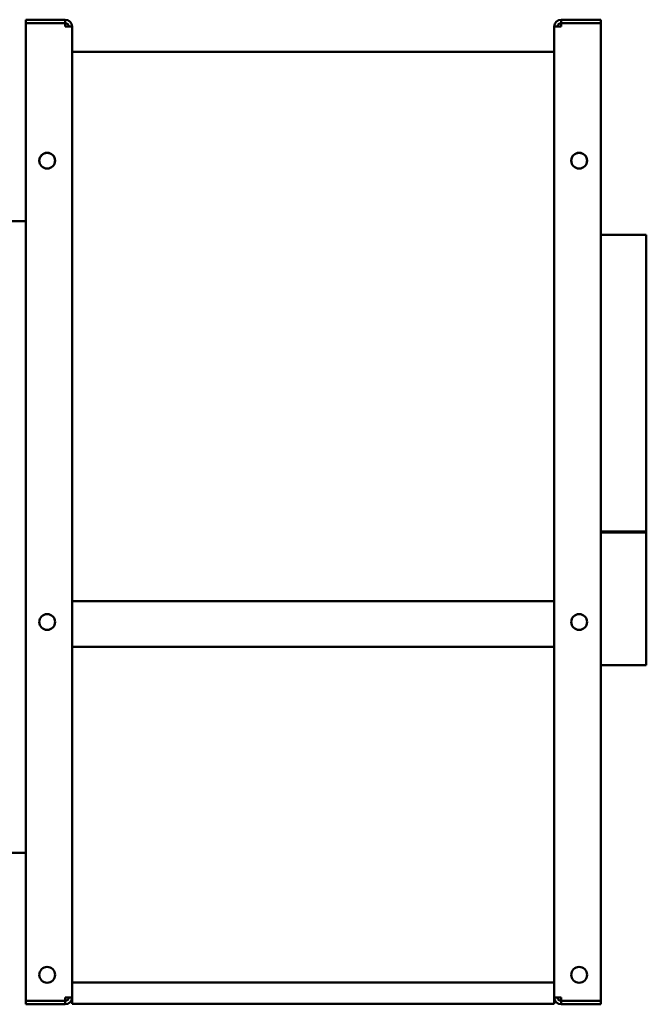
# Model space of a CAD drawing. Header units: millimetres. Extents: x 966 to 1659, y 641 to 1215.
# Tile 4 of 4: x 1295 to 1659, y 643 to 1215. Entities that reach past the tile are written whole.
import ezdxf

# ---------------------------------------------------------------- set-up
doc = ezdxf.new("R2010")
doc.units = ezdxf.units.MM
doc.header["$LTSCALE"] = 6.25
doc.layers.add('Widoczne (ISO)', color=7, linetype='Continuous', lineweight=50)

msp = doc.modelspace()

# ---------------------------------------------------------------- linework, layer by layer
at = {"layer": 'Widoczne (ISO)'}
for p, q in [((1298.25, 1215.13), (1321.25, 1215.13)), ((1298.25, 1213.13), (1298.25, 1215.13)), ((1321.25, 1213.13), (1298.25, 1213.13)), ((1298.25, 1213.03), (1321.25, 1213.03)), ((1298.25, 645.23), (1298.25, 1213.03)), ((1321.25, 1215.13), (1321.25, 1213.13)), ((1321.25, 1213.03), (1321.25, 1211.13)), ((1609.25, 1215.13), (1632.25, 1215.13)), ((1609.25, 1213.13), (1609.25, 1215.13)), ((1632.25, 1213.13), (1609.25, 1213.13)), ((1609.25, 1211.13), (1609.25, 1213.03)), ((1609.25, 1213.03), (1632.25, 1213.03)), ((1632.25, 1215.13), (1632.25, 1213.13)), ((1632.25, 1213.03), (1632.25, 645.23)), ((1321.25, 1211.13), (1325.25, 1211.13)), ((1325.25, 1211.13), (1325.25, 877.38)), ((1605.25, 877.38), (1605.25, 1211.13)), ((1609.25, 1211.13), (1605.25, 1211.13)), ((1605.25, 1196.52), (1325.25, 1196.52)), ((1265.25, 1098.13), (1298.25, 1098.13)), ((1658.75, 1090.13), (1632.25, 1090.13)), ((1658.75, 1090.13), (1658.75, 917.75)), ((1632.25, 917.75), (1658.75, 917.75)), ((1658.75, 917.28), (1632.25, 917.28)), ((1658.75, 917.75), (1658.75, 917.28)), ((1658.75, 917.28), (1658.75, 840.13)), ((1325.25, 877.38), (1325.25, 853.88)), ((1605.25, 877.38), (1325.25, 877.38)), ((1605.25, 877.38), (1605.25, 853.88)), ((1325.25, 850.88), (1325.25, 853.88)), ((1605.25, 850.88), (1605.25, 853.88)), ((1325.25, 850.88), (1325.25, 655.88)), ((1605.25, 850.88), (1325.25, 850.88)), ((1605.25, 655.88), (1605.25, 850.88)), ((1658.75, 840.13), (1632.25, 840.13)), ((1298.25, 731.13), (1265.25, 731.13)), ((1605.25, 655.88), (1325.25, 655.88)), ((1325.25, 652.88), (1325.25, 655.88)), ((1325.25, 652.88), (1325.25, 643.38)), ((1605.25, 652.88), (1605.25, 655.88)), ((1605.25, 652.88), (1605.25, 643.38)), ((1321.25, 645.23), (1321.25, 647.13)), ((1325.25, 647.13), (1321.25, 647.13)), ((1609.25, 647.13), (1605.25, 647.13)), ((1609.25, 647.13), (1609.25, 645.23)), ((1298.25, 645.23), (1321.25, 645.23)), ((1321.25, 645.13), (1298.25, 645.13)), ((1298.25, 645.13), (1298.25, 643.13)), ((1298.25, 643.13), (1321.25, 643.13)), ((1321.25, 645.13), (1321.25, 643.13)), ((1605.25, 643.38), (1325.25, 643.38)), ((1609.25, 645.23), (1632.25, 645.23)), ((1609.25, 645.13), (1609.25, 643.13)), ((1609.25, 645.13), (1632.25, 645.13)), ((1609.25, 643.13), (1632.25, 643.13)), ((1632.25, 645.13), (1632.25, 643.13))]:
    msp.add_line(p, q, dxfattribs=at)
for centre in [(1310.75, 1133.23), (1619.75, 1133.23), (1310.75, 865.23), (1619.75, 865.23), (1310.75, 660.23), (1619.75, 660.23)]:
    msp.add_circle(centre, 4.6, dxfattribs=at)
for centre, radius, start, end in [((1321.25, 1211.13), 4, 0, 90), ((1321.25, 1211.13), 2, 0, 90), ((1609.25, 1211.13), 4, 90, 180), ((1609.25, 1211.13), 2, 90, 180), ((1310.75, 1133.13), 4.6, 0.6228, 179.3772), ((1619.75, 1133.13), 4.6, 0.6228, 179.3772), ((1321.25, 647.13), 4, 270, 0), ((1321.25, 647.13), 2, 270, 0), ((1609.25, 647.13), 4, 180, 270), ((1609.25, 647.13), 2, 180, 270)]:
    msp.add_arc(centre, radius, start, end, dxfattribs=at)

doc.saveas('drawing.dxf')
